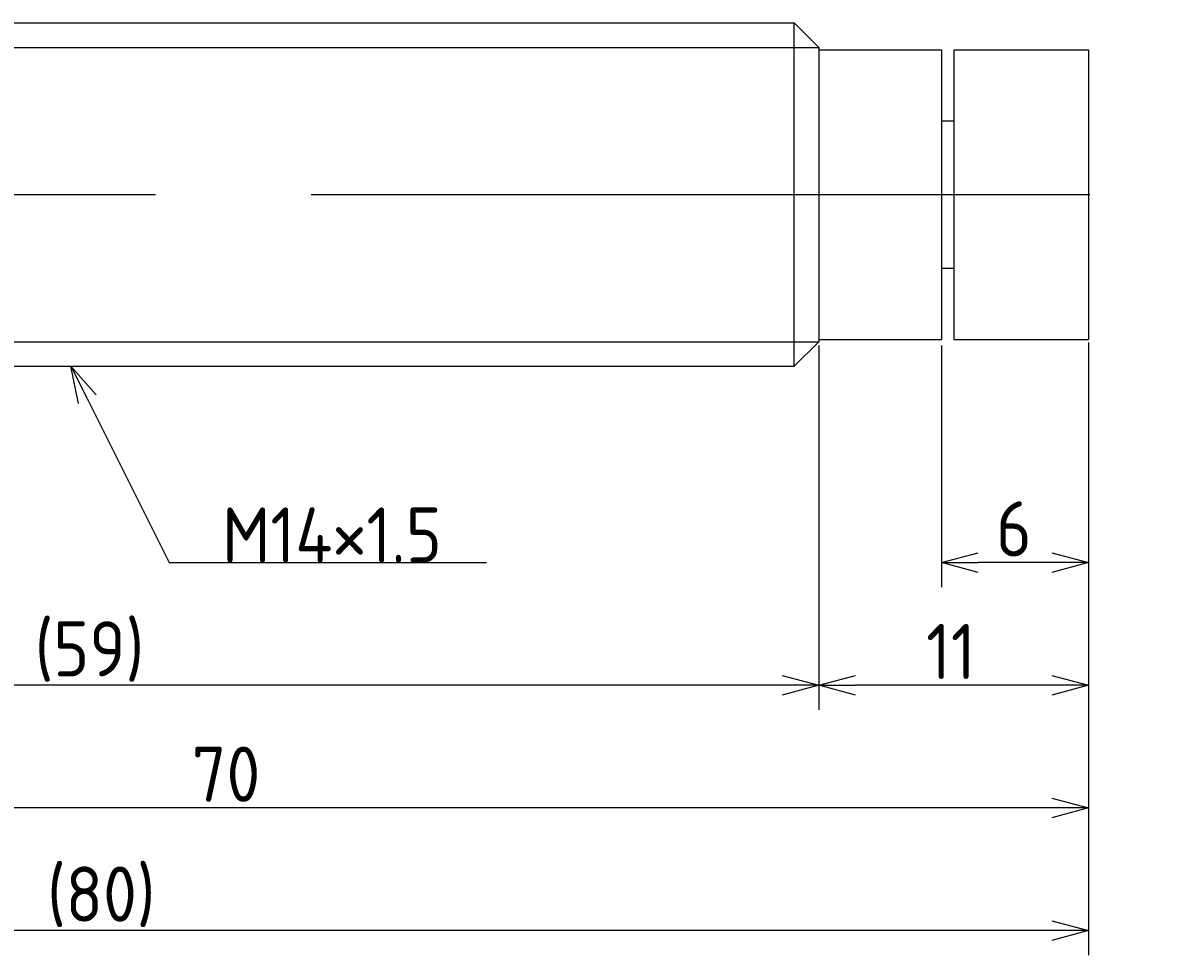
# Model space of a CAD drawing. Extents: x 130 to 298, y 134 to 178.
# Tile 3 of 3: x 252 to 298, y 134 to 172. Entities that reach past the tile are written whole.
import ezdxf

# ---------------------------------------------------------------- set-up
doc = ezdxf.new("R2010")
doc.units = 0
doc.linetypes.add('CENTER', pattern=[50.8, 31.75, -6.35, 6.35, -6.35])
doc.layers.get('0').update_dxf_attribs({"linetype": 'CONTINUOUS'})
doc.layers.get('DEFPOINTS').update_dxf_attribs({"linetype": 'CONTINUOUS'})
for name, color, linetype in [('図形', 7, 'CONTINUOUS'), ('図枠', 7, 'CONTINUOUS'), ('寸法_文字', 3, 'CONTINUOUS')]:
    doc.layers.add(name, color=color, linetype=linetype)
doc.layers.get('0').off()
doc.styles.add('DIMENSION', font='isocp.shx', dxfattribs={"bigfont": 'bigfont.shx'})
doc.dimstyles.get("Standard").update_dxf_attribs({"dimtxt": 0.18, "dimasz": 0.18, "dimexe": 0.18, "dimexo": 0.0625, "dimgap": 0.09, "dimtad": 0, "dimtih": 1, "dimtoh": 1, "dimzin": 0, "dimcen": 0.09, "dimazin": 3, "dimtfac": 1, "dimtofl": 0, "dimtmove": 0, "dimatfit": 3})

# ---------------------------------------------------------------- blocks, each defined once
blk = doc.blocks.new('_OPEN30')
at = {"color": 0, "linetype": 'BYBLOCK'}
for p, q in [((-1, 0.268), (0, 0)), ((0, 0), (-1, -0.268)), ((0, 0), (-1, 0))]:
    blk.add_line(p, q, dxfattribs=at)
blk = doc.blocks.new('*U12')
at = {"layer": '寸法_文字', "color": 3, "style": 'DIMENSION'}
blk.add_text('6', height=2.25, dxfattribs=at).set_placement((291.224, 150.25))
blk = doc.blocks.new('*D11')
at = {"layer": 'DEFPOINTS', "color": 0}
for p in [(289, 159.1), (295, 159.215), (289, 150)]:
    blk.add_point(p, dxfattribs=at)
at = {"layer": '寸法_文字', "color": 3}
for p, q in [((295, 158.965), (295, 149)), ((289, 158.85), (289, 149)), ((293.5, 150), (290.5, 150))]:
    blk.add_line(p, q, dxfattribs=at)
at = {"layer": '図枠'}
blk.add_blockref('*U12', (0, 0), dxfattribs=at)
at = {"layer": '寸法_文字', "color": 3, "xscale": 1.5, "yscale": 1.5, "zscale": 1.5, "rotation": 180}
blk.add_blockref('_OPEN30', (289, 150), dxfattribs=at)
at = {"layer": '寸法_文字', "color": 3, "xscale": 1.5, "yscale": 1.5, "zscale": 1.5}
blk.add_blockref('_OPEN30', (295, 150), dxfattribs=at)
blk = doc.blocks.new('*U14')
at = {"layer": '寸法_文字', "color": 3, "style": 'DIMENSION'}
blk.add_text('11', height=2.25, dxfattribs=at).set_placement((288.375, 145.25))
blk = doc.blocks.new('*D13')
at = {"layer": 'DEFPOINTS', "color": 0}
for p in [(284, 158.965), (295, 158.965), (284, 145)]:
    blk.add_point(p, dxfattribs=at)
at = {"layer": '寸法_文字', "color": 3}
for p, q in [((284, 158.715), (284, 144)), ((295, 158.715), (295, 144)), ((293.5, 145), (285.5, 145))]:
    blk.add_line(p, q, dxfattribs=at)
at = {"layer": '図枠'}
blk.add_blockref('*U14', (0, 0), dxfattribs=at)
at = {"layer": '寸法_文字', "color": 3, "xscale": 1.5, "yscale": 1.5, "zscale": 1.5, "rotation": 180}
blk.add_blockref('_OPEN30', (284, 145), dxfattribs=at)
at = {"layer": '寸法_文字', "color": 3, "xscale": 1.5, "yscale": 1.5, "zscale": 1.5}
blk.add_blockref('_OPEN30', (295, 145), dxfattribs=at)
blk = doc.blocks.new('*U16')
at = {"layer": '寸法_文字', "color": 3, "style": 'DIMENSION'}
blk.add_text('(59)', height=2.25, dxfattribs=at).set_placement((252.021, 145.362))
blk = doc.blocks.new('*D15')
at = {"layer": 'DEFPOINTS', "color": 0}
for p in [(225, 159.5), (284, 159.1), (225, 145)]:
    blk.add_point(p, dxfattribs=at)
at = {"layer": '寸法_文字', "color": 3}
for p, q in [((225, 159.25), (225, 144)), ((284, 158.85), (284, 144)), ((282.5, 145), (226.5, 145))]:
    blk.add_line(p, q, dxfattribs=at)
at = {"layer": '図枠'}
blk.add_blockref('*U16', (0, 0), dxfattribs=at)
at = {"layer": '寸法_文字', "color": 3, "xscale": 1.5, "yscale": 1.5, "zscale": 1.5, "rotation": 180}
blk.add_blockref('_OPEN30', (225, 145), dxfattribs=at)
at = {"layer": '寸法_文字', "color": 3, "xscale": 1.5, "yscale": 1.5, "zscale": 1.5}
blk.add_blockref('_OPEN30', (284, 145), dxfattribs=at)
blk = doc.blocks.new('*U18')
at = {"layer": '寸法_文字', "color": 3, "style": 'DIMENSION'}
blk.add_text('70', height=2.25, dxfattribs=at).set_placement((258.424, 140.25))
blk = doc.blocks.new('*D17')
at = {"layer": 'DEFPOINTS', "color": 0}
for p in [(225, 159.5), (295, 158.715), (225, 140)]:
    blk.add_point(p, dxfattribs=at)
at = {"layer": '寸法_文字', "color": 3}
for p, q in [((225, 159.25), (225, 139)), ((295, 158.465), (295, 139)), ((293.5, 140), (226.5, 140))]:
    blk.add_line(p, q, dxfattribs=at)
at = {"layer": '図枠'}
blk.add_blockref('*U18', (0, 0), dxfattribs=at)
at = {"layer": '寸法_文字', "color": 3, "xscale": 1.5, "yscale": 1.5, "zscale": 1.5, "rotation": 180}
blk.add_blockref('_OPEN30', (225, 140), dxfattribs=at)
at = {"layer": '寸法_文字', "color": 3, "xscale": 1.5, "yscale": 1.5, "zscale": 1.5}
blk.add_blockref('_OPEN30', (295, 140), dxfattribs=at)
blk = doc.blocks.new('*U22')
at = {"layer": '寸法_文字', "color": 3, "style": 'DIMENSION'}
blk.add_text('(80)', height=2.25, dxfattribs=at).set_placement((252.525, 135.3625))
blk = doc.blocks.new('*D21')
at = {"layer": 'DEFPOINTS', "color": 0}
for p in [(215, 163.25), (295, 159.1), (215, 135)]:
    blk.add_point(p, dxfattribs=at)
at = {"layer": '寸法_文字', "color": 3}
for p, q in [((215, 163), (215, 134)), ((295, 158.85), (295, 134)), ((293.5, 135), (216.5, 135))]:
    blk.add_line(p, q, dxfattribs=at)
at = {"layer": '図枠'}
blk.add_blockref('*U22', (0, 0), dxfattribs=at)
at = {"layer": '寸法_文字', "color": 3, "xscale": 1.5, "yscale": 1.5, "zscale": 1.5, "rotation": 180}
blk.add_blockref('_OPEN30', (215, 135), dxfattribs=at)
at = {"layer": '寸法_文字', "color": 3, "xscale": 1.5, "yscale": 1.5, "zscale": 1.5}
blk.add_blockref('_OPEN30', (295, 135), dxfattribs=at)
blk = doc.blocks.new('*U28')
at = {"layer": '寸法_文字'}
blk.add_lwpolyline([(254.171, 156.658), (257.5, 150), (260, 150), (270.443, 150)], dxfattribs=at)
at = {"layer": '寸法_文字', "xscale": 1.5, "yscale": 1.5, "zscale": 1.5, "rotation": 116.565051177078}
blk.add_blockref('_OPEN30', (253.5, 158), dxfattribs=at)
blk = doc.blocks.new('*U29')
at = {"layer": '寸法_文字', "style": 'DIMENSION'}
blk.add_text('M14×1.5', height=2.25, dxfattribs=at).set_placement((259.6625, 150))

msp = doc.modelspace()

# ---------------------------------------------------------------- linework, layer by layer
at = {"layer": '図形'}
for p, q in [((227.5, 172), (283, 172)), ((283, 158), (283, 172)), ((284, 171), (283, 172)), ((284, 171), (284, 159)), ((284, 170.9), (289, 170.9)), ((289, 170.9), (289, 159.1)), ((289.5, 170.9), (295, 170.9)), ((289.5, 170.9), (289.5, 159.1)), ((295, 170.9), (295, 159.1)), ((289, 168), (289.5, 168)), ((289, 162), (289.5, 162)), ((284, 159), (283, 158)), ((284, 159.1), (289, 159.1)), ((289.5, 159.1), (295, 159.1)), ((227.5, 158), (283, 158))]:
    msp.add_line(p, q, dxfattribs=at)
at = {"layer": '図形', "color": 3}
for p, q in [((226.5, 171), (284, 171)), ((226.5, 159), (284, 159))]:
    msp.add_line(p, q, dxfattribs=at)
at = {"layer": '図形', "color": 3, "linetype": 'CENTER'}
msp.add_line((212.5, 165), (298.125, 165), dxfattribs=at)

# ---------------------------------------------------------------- block references
at = {"layer": '寸法_文字'}
for name in ['*U28', '*U29']:
    msp.add_blockref(name, (0, 0), dxfattribs=at)

# ---------------------------------------------------------------- dimensions: what is measured, and where the dimension line sits
for base, p1, p2, picture, middle in [((215, 135), (295, 159.1), (215, 163.25), '*D21', (255, 135)), ((225, 145), (284, 159.1), (225, 159.5), '*D15', (254.5, 145))]:
    dim = msp.add_linear_dim(base=base, p1=p1, p2=p2, text='(<>)', dimstyle='Standard', override={"dimscale": 0.5}, dxfattribs=at)
    dim.commit()
    dim.dimension.update_dxf_attribs({"geometry": picture, "text_midpoint": middle, "dimtype": 128})
for base, p1, p2, picture, middle in [((225, 140), (295, 158.715), (225, 159.5), '*D17', (260, 140)), ((284, 145), (295, 158.965), (284, 158.965), '*D13', (289.5, 145)), ((289, 150), (295, 159.215), (289, 159.1), '*D11', (292, 150))]:
    dim = msp.add_linear_dim(base=base, p1=p1, p2=p2, dimstyle='Standard', override={"dimscale": 0.5}, dxfattribs=at)
    dim.commit()
    dim.dimension.update_dxf_attribs({"geometry": picture, "text_midpoint": middle, "dimtype": 128})

doc.saveas('drawing.dxf')
